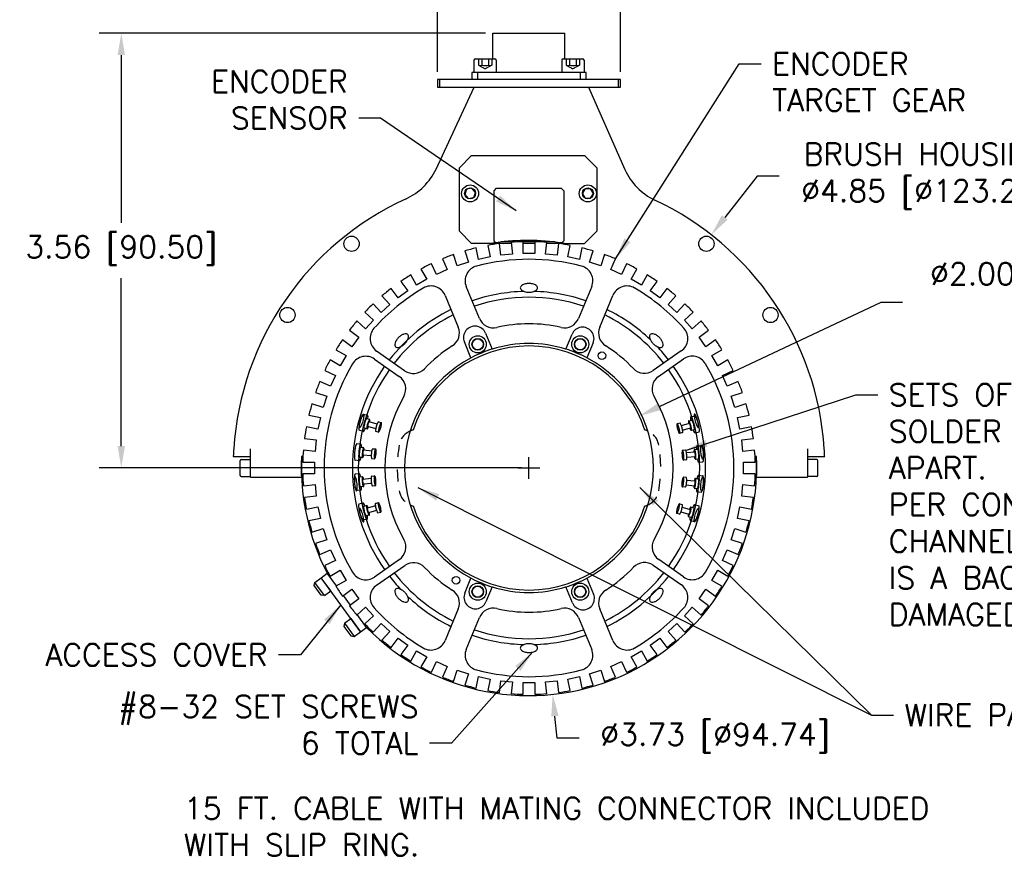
# Model space of a CAD drawing. Header units: inches. Extents: x 5.6 to 18.4, y 7.1 to 18.2.
# Tile 1 of 3: x 5.8 to 13.9, y 7.1 to 14. Entities that reach past the tile are written whole.
import ezdxf

# ---------------------------------------------------------------- set-up
doc = ezdxf.new("R2010")
doc.units = ezdxf.units.IN
doc.header["$LTSCALE"] = 0.25
doc.header["$MEASUREMENT"] = 0
doc.linetypes.add('HIDDEN', pattern=[0.375, 0.25, -0.125])
for name, color, linetype in [('Dimensions', 5, 'Continuous'), ('gear', 1, 'Continuous'), ('HIDDEN', 3, 'HIDDEN'), ('OBJECTS', 1, 'Continuous'), ('ROTOR', 5, 'Continuous'), ('TERM', 2, 'Continuous')]:
    doc.layers.add(name, color=color, linetype=linetype)
doc.styles.add('ATTR', font='romans.shx', dxfattribs={"width": 0.8, "height": 0.008459})
doc.styles.get("Standard").update_dxf_attribs({"font": 'romans.shx'})
doc.dimstyles.get("Standard").update_dxf_attribs({"dimtxt": 0.18, "dimasz": 0.18, "dimexe": 0.18, "dimexo": 0.0625, "dimgap": 0.09, "dimtad": 0, "dimtih": 1, "dimtoh": 1, "dimzin": 0, "dimdsep": 46, "dimtxsty": 'Standard', "dimcen": 0.09, "dimadec": 0, "dimazin": 0, "dimtfac": 1, "dimtofl": 0, "dimtmove": 0, "dimatfit": 3, "dimfxl": 0, "dimtolj": 1, "dimtzin": 0, "dimarcsym": 0})

# ---------------------------------------------------------------- blocks, each defined once
blk = doc.blocks.new('*D1')
at = {"layer": 'Defpoints', "color": 0}
for p in [(11.4701, 12.2407), (8.4834, 8.4189)]:
    blk.add_point(p, dxfattribs=at)
at = {"layer": 'Dimensions', "color": 0, "lineweight": -2}
for p, q in [((11.8464, 12.7222), (11.5809, 12.3826)), ((12.0264, 12.7222), (11.8464, 12.7222)), ((9.9768, 10.2398), (9.9768, 10.4198)), ((9.8868, 10.3298), (10.0668, 10.3298))]:
    blk.add_line(p, q, dxfattribs=at)
at = {"layer": 'Dimensions', "color": 0}
blk.add_solid([(11.5573, 12.401), (11.6046, 12.3641), (11.4701, 12.2407)], dxfattribs=at)
at = {"layer": 'Dimensions', "color": 0, "insert": (13.2264, 12.7222), "char_height": 0.18, "attachment_point": 5}
blk.add_mtext('\\A1;BRUSH HOUSING\\P∅4.85 [∅123.20]', dxfattribs=at)
blk = doc.blocks.new('*D2')
at = {"layer": 'Defpoints', "color": 0}
for p in [(9.6818, 13.8929), (6.6354, 10.3298), (9.9768, 10.3298)]:
    blk.add_point(p, dxfattribs=at)
at = {"layer": 'Dimensions', "color": 0, "lineweight": -2}
for p, q in [((9.6193, 13.8929), (6.4554, 13.8929)), ((6.6354, 13.7129), (6.6354, 12.3385)), ((6.6354, 10.5098), (6.6354, 11.8842)), ((9.9143, 10.3298), (6.4554, 10.3298))]:
    blk.add_line(p, q, dxfattribs=at)
at = {"layer": 'Dimensions', "color": 0}
for points in [[(6.6054, 13.7129), (6.6654, 13.7129), (6.6354, 13.8929)], [(6.6054, 10.5098), (6.6654, 10.5098), (6.6354, 10.3298)]]:
    blk.add_solid(points, dxfattribs=at)
at = {"layer": 'Dimensions', "color": 0, "insert": (6.6354, 12.1114), "char_height": 0.18, "attachment_point": 5}
blk.add_mtext('\\A1;3.56 [90.50]', dxfattribs=at)
blk = doc.blocks.new('*D7')
at = {"layer": 'Defpoints', "color": 0}
for p in [(10.7268, 14.2603), (9.2268, 13.5129), (10.7268, 13.5129)]:
    blk.add_point(p, dxfattribs=at)
at = {"layer": 'Dimensions', "color": 0, "lineweight": -2}
for p, q in [((9.2268, 13.5754), (9.2268, 14.4403)), ((10.7268, 13.5754), (10.7268, 14.4403)), ((9.4068, 14.2603), (10.5468, 14.2603)), ((10.7268, 14.2603), (10.9068, 14.2603))]:
    blk.add_line(p, q, dxfattribs=at)
at = {"layer": 'Dimensions', "color": 0}
for points in [[(9.4068, 14.2903), (9.4068, 14.2303), (9.2268, 14.2603)], [(10.5468, 14.2903), (10.5468, 14.2303), (10.7268, 14.2603)]]:
    blk.add_solid(points, dxfattribs=at)
at = {"layer": 'Dimensions', "color": 0, "insert": (11.8453, 14.2603), "char_height": 0.18, "attachment_point": 5}
blk.add_mtext('\\A1;1.50 [38.10]', dxfattribs=at)
blk = doc.blocks.new('*D9')
at = {"layer": 'Defpoints', "color": 0}
for p in [(10.8816, 10.7556), (9.0719, 9.904)]:
    blk.add_point(p, dxfattribs=at)
at = {"layer": 'Dimensions', "color": 0, "lineweight": -2}
for p, q in [((12.8592, 11.6862), (11.0444, 10.8322)), ((13.0392, 11.6862), (12.8592, 11.6862)), ((9.9768, 10.2398), (9.9768, 10.4198)), ((9.8868, 10.3298), (10.0668, 10.3298))]:
    blk.add_line(p, q, dxfattribs=at)
at = {"layer": 'Dimensions', "color": 0}
blk.add_solid([(11.0317, 10.8594), (11.0572, 10.8051), (10.8816, 10.7556)], dxfattribs=at)
at = {"layer": 'Dimensions', "color": 0, "insert": (15.2514, 11.6862), "char_height": 0.18, "attachment_point": 5}
blk.add_mtext('\\A1;∅2.000\\S+0.002^ -0.000; {\\o\\l\\H0.432000;[}∅50.80\\S+0.05^ -0.00;{\\o\\l\\H0.432000;]}\\PTHRU BORE', dxfattribs=at)
blk = doc.blocks.new('A$C6C9C0C4A')
at = {"layer": 'TERM'}
for p, q in [((0.0599, 1.3893), (0.063, 1.4237)), ((0.085, 1.3623), (0.0873, 1.3868)), ((0.1647, 1.355), (0.1669, 1.3795)), ((0.1943, 1.377), (0.1975, 1.4113)), ((0.0987, 1.2929), (0.1049, 1.3605)), ((0.1386, 1.2893), (0.1448, 1.3568)), ((0.0783, 1.2888), (0.076, 1.2642)), ((0.1579, 1.2814), (0.1557, 1.2569))]:
    blk.add_line(p, q, dxfattribs=at)
for points in [[(0.1661, 1.3701, 0.009783), (0.1739, 1.3705, 0.056318), (0.192, 1.3741, 0.302182), (0.1943, 1.377, 0.302182), (0.1925, 1.3803, 0.056318), (0.1754, 1.387, 0.025038), (0.1558, 1.3913, 0.017953), (0.1282, 1.3948, 0.017953), (0.1003, 1.3964, 0.025038), (0.0803, 1.3958, 0.056318), (0.0622, 1.3922, 0.302182), (0.0599, 1.3893, 0.302182)], [(0.0599, 1.3893, 0.302182), (0.0617, 1.386, 0.056318), (0.0788, 1.3793, 0.009783), (0.0864, 1.3774, 0.017953)], [(0.1313, 1.4292, 0.017953), (0.1035, 1.4307, 0.025038), (0.0835, 1.4301, 0.056318), (0.0654, 1.4266, 0.302182), (0.063, 1.4237, 0.302182)], [(0.1277, 1.3901, 0.017953), (0.1112, 1.391, 0.025038), (0.0994, 1.3906, 0.056318), (0.0887, 1.3885, 0.302182), (0.0873, 1.3868, 0.302182)], [(0.1669, 1.3795, 0.302182), (0.1659, 1.3814, 0.056318), (0.1557, 1.3855, 0.025038), (0.1441, 1.388, 0.017953), (0.1277, 1.3901, 0.017953)], [(0.1975, 1.4113, 0.302182), (0.1957, 1.4146, 0.056318), (0.1785, 1.4214, 0.025038), (0.159, 1.4256, 0.017953), (0.1313, 1.4292, 0.017953)], [(0.1579, 1.2814, 0.302182), (0.1569, 1.2834, 0.056318), (0.1467, 1.2874, 0.025038), (0.1351, 1.2899, 0.017953), (0.1187, 1.292, 0.017953), (0.1022, 1.2929, 0.025038), (0.0904, 1.2926, 0.056318), (0.0796, 1.2905, 0.302182), (0.0783, 1.2888, 0.302182)], [(0.1442, 1.3508, 0.017656), (0.1526, 1.3512, 0.056318), (0.1633, 1.3533, 0.302182), (0.1647, 1.355, 0.302182), (0.1636, 1.3569, 0.056318), (0.1535, 1.3609, 0.025038), (0.1419, 1.3635, 0.017953), (0.1255, 1.3656, 0.017953), (0.109, 1.3665, 0.025038), (0.0971, 1.3661, 0.056318), (0.0864, 1.364, 0.302182), (0.085, 1.3623, 0.302182)], [(0.085, 1.3623, 0.302182), (0.0861, 1.3604, 0.056318), (0.0962, 1.3563, 0.017656), (0.1044, 1.3544, 0.017953)], [(0.1252, 1.3621, 0.017953), (0.1169, 1.3626, 0.025038), (0.111, 1.3624, 0.056318), (0.1056, 1.3613, 0.302182), (0.1049, 1.3605, 0.302182)], [(0.1448, 1.3568, 0.302182), (0.1442, 1.3578, 0.056318), (0.1391, 1.3598, 0.025038), (0.1334, 1.361, 0.017953), (0.1252, 1.3621, 0.017953)]]:
    blk.add_lwpolyline(points, format="xyb", dxfattribs=at)
blk.add_lwpolyline([(0.1165, 1.2675, 0.017953), (0.1, 1.2684, 0.025038), (0.0881, 1.2681, 0.056318), (0.0774, 1.266, 0.302182), (0.076, 1.2642, 0.302182), (0.0771, 1.2623, 0.056318), (0.0872, 1.2583, 0.025038), (0.0988, 1.2558, 0.017953), (0.1152, 1.2537, 0.017953), (0.1317, 1.2527, 0.025038), (0.1435, 1.2531, 0.056318), (0.1543, 1.2552, 0.302182), (0.1557, 1.2569, 0.302182), (0.1546, 1.2589, 0.056318), (0.1444, 1.2629, 0.025038), (0.1329, 1.2654, 0.017953)], format="xyb", close=True, dxfattribs=at)
blk = doc.blocks.new('*D11')
at = {"layer": 'Defpoints', "color": 0}
for p in [(9.7827, 12.1847), (10.1708, 8.4749)]:
    blk.add_point(p, dxfattribs=at)
at = {"layer": 'Dimensions', "color": 0, "lineweight": -2}
for p, q in [((9.9768, 10.2398), (9.9768, 10.4198)), ((9.8868, 10.3298), (10.0668, 10.3298)), ((10.2083, 8.1169), (10.1895, 8.2959)), ((10.3883, 8.1169), (10.2083, 8.1169))]:
    blk.add_line(p, q, dxfattribs=at)
at = {"layer": 'Dimensions', "color": 0}
blk.add_solid([(10.2194, 8.299), (10.1597, 8.2928), (10.1708, 8.4749)], dxfattribs=at)
at = {"layer": 'Dimensions', "color": 0, "insert": (11.5026, 8.1169), "char_height": 0.18, "attachment_point": 5}
blk.add_mtext('\\A1;∅3.73 [∅94.74]', dxfattribs=at)

msp = doc.modelspace()

# ---------------------------------------------------------------- linework, layer by layer
at = {"layer": 'Dimensions'}
msp.add_line((8.5476, 10.4611), (8.5476, 10.4611), dxfattribs=at)
at = {"layer": 'gear'}
for p, q in [((9.4498, 12.1084), (9.4797, 12.0165)), ((9.5639, 12.039), (9.5438, 12.1336)), ((9.6386, 12.1537), (9.6587, 12.0592)), ((9.7448, 12.0728), (9.7347, 12.1689)), ((9.8713, 12.1818), (9.7493, 12.1818)), ((9.8312, 12.1791), (9.8413, 12.0829)), ((9.9283, 12.0875), (9.9283, 12.1842)), ((10.0253, 12.1818), (9.9283, 12.1818)), ((10.0253, 12.1842), (10.0253, 12.0875)), ((10.1889, 12.1818), (10.0822, 12.1818)), ((10.1122, 12.0829), (10.1223, 12.1791)), ((10.2188, 12.1689), (10.2087, 12.0728)), ((10.2948, 12.0592), (10.3149, 12.1537)), ((10.4097, 12.1336), (10.3896, 12.039)), ((10.4738, 12.0165), (10.5037, 12.1084)), ((9.2668, 12.0436), (9.3061, 11.9553)), ((9.3875, 11.9865), (9.3576, 12.0784)), ((9.6587, 12.0592), (9.5639, 12.039)), ((9.8413, 12.0829), (9.7448, 12.0728)), ((10.0253, 12.0875), (9.9283, 12.0875)), ((10.2087, 12.0728), (10.1122, 12.0829)), ((10.3896, 12.039), (10.2948, 12.0592)), ((10.5959, 12.0784), (10.566, 11.9865)), ((10.6474, 11.9553), (10.6867, 12.0436)), ((9.0916, 11.96), (9.1399, 11.8763)), ((9.2175, 11.9158), (9.1782, 12.0041)), ((9.3061, 11.9553), (9.2175, 11.9158)), ((9.4797, 12.0165), (9.3875, 11.9865)), ((10.566, 11.9865), (10.4738, 12.0165)), ((10.736, 11.9158), (10.6474, 11.9553)), ((10.7753, 12.0041), (10.736, 11.9158)), ((10.8136, 11.8763), (10.8619, 11.96)), ((9.0559, 11.8278), (9.0076, 11.9115)), ((9.1399, 11.8763), (9.0559, 11.8278)), ((10.8976, 11.8278), (10.8136, 11.8763)), ((10.9459, 11.9115), (10.8976, 11.8278)), ((8.9044, 11.7233), (8.8475, 11.8015)), ((8.926, 11.8585), (8.9828, 11.7803)), ((9.5704, 11.5557), (9.4626, 11.816)), ((10.4909, 11.816), (10.3831, 11.5557)), ((10.9707, 11.7803), (11.0275, 11.8585)), ((11.106, 11.8015), (11.0491, 11.7233)), ((8.772, 11.7403), (8.8367, 11.6685)), ((8.9828, 11.7803), (8.9044, 11.7233)), ((9.2894, 11.7443), (9.3973, 11.484)), ((10.5562, 11.484), (10.6641, 11.7443)), ((11.0491, 11.7233), (10.9707, 11.7803)), ((11.1168, 11.6685), (11.1815, 11.7403)), ((8.7646, 11.6036), (8.6999, 11.6754)), ((8.8367, 11.6685), (8.7646, 11.6036)), ((11.1889, 11.6036), (11.1168, 11.6685)), ((11.2536, 11.6754), (11.1889, 11.6036)), ((8.6311, 11.6067), (8.703, 11.542)), ((8.703, 11.542), (8.6381, 11.4699)), ((11.2505, 11.542), (11.3224, 11.6067)), ((11.3154, 11.4699), (11.2505, 11.542)), ((8.505, 11.459), (8.5832, 11.4022)), ((8.6381, 11.4699), (8.5662, 11.5346)), ((11.3873, 11.5346), (11.3154, 11.4699)), ((11.3703, 11.4022), (11.4485, 11.459)), ((8.5262, 11.3237), (8.448, 11.3805)), ((8.5832, 11.4022), (8.5262, 11.3237)), ((9.6207, 11.4342), (9.6746, 11.304)), ((10.2789, 11.304), (10.3294, 11.4259)), ((11.4273, 11.3237), (11.3703, 11.4022)), ((11.5055, 11.3805), (11.4273, 11.3237)), ((8.3951, 11.299), (8.4788, 11.2507)), ((9.5015, 11.2323), (9.4476, 11.3625)), ((10.5025, 11.3543), (10.452, 11.2323)), ((11.4747, 11.2507), (11.5584, 11.299)), ((8.4788, 11.2507), (8.4303, 11.1667)), ((8.7103, 11.2225), (8.9138, 11.0801)), ((8.9578, 11.1273), (8.7276, 11.2884)), ((11.2253, 11.2892), (10.9952, 11.1279)), ((11.0392, 11.0808), (11.2427, 11.2233)), ((11.5232, 11.1667), (11.4747, 11.2507)), ((8.4303, 11.1667), (8.3466, 11.215)), ((11.6069, 11.215), (11.5232, 11.1667)), ((8.3024, 11.1284), (8.3907, 11.089)), ((8.3907, 11.089), (8.3513, 11.0004)), ((11.5628, 11.089), (11.6511, 11.1284)), ((11.6022, 11.0004), (11.5628, 11.089)), ((8.3513, 11.0004), (8.263, 11.0397)), ((11.6905, 11.0397), (11.6022, 11.0004)), ((8.2281, 10.949), (8.3201, 10.9191)), ((8.3201, 10.9191), (8.2901, 10.8268)), ((11.6334, 10.9191), (11.7254, 10.949)), ((11.6634, 10.8268), (11.6334, 10.9191)), ((8.2901, 10.8268), (8.1982, 10.8567)), ((11.7553, 10.8567), (11.6634, 10.8268)), ((8.173, 10.7628), (8.2675, 10.7427)), ((8.2675, 10.7427), (8.2474, 10.6478)), ((11.686, 10.7427), (11.7805, 10.7628)), ((11.7061, 10.6478), (11.686, 10.7427)), ((8.2474, 10.6478), (8.1528, 10.6679)), ((11.8007, 10.6679), (11.7061, 10.6478)), ((8.1376, 10.5719), (8.2337, 10.5618)), ((11.7198, 10.5618), (11.8159, 10.5719)), ((8.2337, 10.5618), (8.2236, 10.4653)), ((11.7299, 10.4653), (11.7198, 10.5618)), ((8.2236, 10.4653), (8.1275, 10.4754)), ((11.826, 10.4754), (11.7299, 10.4653)), ((8.1224, 10.3783), (8.2191, 10.3783)), ((8.2191, 10.3783), (8.2191, 10.2813)), ((11.7345, 10.2813), (11.7345, 10.3783)), ((11.7345, 10.3783), (11.8311, 10.3783)), ((8.2191, 10.2813), (8.1224, 10.2813)), ((11.8311, 10.2813), (11.7345, 10.2813)), ((8.1275, 10.1842), (8.2236, 10.1943)), ((8.2236, 10.1943), (8.2337, 10.0978)), ((11.7198, 10.0978), (11.7299, 10.1943)), ((11.7299, 10.1943), (11.826, 10.1842)), ((8.2337, 10.0978), (8.1376, 10.0877)), ((11.8159, 10.0877), (11.7198, 10.0978)), ((8.1528, 9.9917), (8.2474, 10.0118)), ((8.2474, 10.0118), (8.2675, 9.9169)), ((11.686, 9.9169), (11.7061, 10.0118)), ((11.7061, 10.0118), (11.8007, 9.9917)), ((8.2675, 9.9169), (8.173, 9.8968)), ((11.7805, 9.8968), (11.686, 9.9169)), ((8.1982, 9.8029), (8.2901, 9.8328)), ((8.2901, 9.8328), (8.3201, 9.7405)), ((11.6334, 9.7405), (11.6634, 9.8328)), ((11.6634, 9.8328), (11.7553, 9.8029)), ((8.3201, 9.7405), (8.2281, 9.7107)), ((11.7254, 9.7107), (11.6334, 9.7405)), ((8.263, 9.6199), (8.3513, 9.6592)), ((8.3513, 9.6592), (8.3907, 9.5706)), ((11.5628, 9.5706), (11.6022, 9.6592)), ((11.6022, 9.6592), (11.6905, 9.6199)), ((8.3907, 9.5706), (8.3024, 9.5313)), ((8.9143, 9.5789), (8.7108, 9.4363)), ((8.7282, 9.3704), (8.9583, 9.5317)), ((10.9957, 9.5323), (11.2259, 9.3712)), ((11.2432, 9.4371), (11.0397, 9.5795)), ((11.6511, 9.5313), (11.5628, 9.5706)), ((8.3466, 9.4446), (8.4303, 9.493)), ((8.4303, 9.493), (8.4788, 9.409)), ((11.4747, 9.409), (11.5232, 9.493)), ((11.5232, 9.493), (11.6069, 9.4446)), ((8.4788, 9.409), (8.3951, 9.3606)), ((9.451, 9.3053), (9.5015, 9.4273)), ((10.452, 9.4273), (10.5059, 9.2971)), ((11.5584, 9.3606), (11.4747, 9.409)), ((8.448, 9.2791), (8.5262, 9.3359)), ((8.5262, 9.3359), (8.5832, 9.2574)), ((9.6746, 9.3556), (9.6241, 9.2337)), ((10.3328, 9.2254), (10.2789, 9.3556)), ((11.3703, 9.2574), (11.4273, 9.3359)), ((11.4273, 9.3359), (11.5055, 9.2791)), ((8.5832, 9.2574), (8.505, 9.2006)), ((11.4485, 9.2006), (11.3703, 9.2574)), ((8.5662, 9.125), (8.6381, 9.1897)), ((8.6381, 9.1897), (8.703, 9.1176)), ((9.3973, 9.1756), (9.2894, 8.9153)), ((10.6641, 8.9153), (10.5562, 9.1756)), ((11.2505, 9.1176), (11.3154, 9.1897)), ((11.3154, 9.1897), (11.3873, 9.125)), ((8.703, 9.1176), (8.6311, 9.053)), ((8.6999, 8.9842), (8.7646, 9.056)), ((8.7646, 9.056), (8.8367, 8.9911)), ((9.4626, 8.8436), (9.5704, 9.1039)), ((10.3831, 9.1039), (10.4909, 8.8436)), ((11.1168, 8.9911), (11.1889, 9.056)), ((11.1889, 9.056), (11.2536, 8.9842)), ((11.3224, 9.053), (11.2505, 9.1176)), ((8.8367, 8.9911), (8.772, 8.9193)), ((11.1815, 8.9193), (11.1168, 8.9911)), ((8.8475, 8.8581), (8.9044, 8.9363)), ((8.9044, 8.9363), (8.9828, 8.8793)), ((8.9828, 8.8793), (8.926, 8.8011)), ((10.9707, 8.8793), (11.0491, 8.9363)), ((11.0275, 8.8011), (10.9707, 8.8793)), ((11.0491, 8.9363), (11.106, 8.8581)), ((9.0076, 8.7481), (9.0559, 8.8318)), ((9.0559, 8.8318), (9.1399, 8.7833)), ((10.8136, 8.7833), (10.8976, 8.8318)), ((10.8976, 8.8318), (10.9459, 8.7481)), ((9.1399, 8.7833), (9.0916, 8.6996)), ((9.1782, 8.6555), (9.2175, 8.7438)), ((9.2175, 8.7438), (9.3061, 8.7043)), ((10.6474, 8.7043), (10.736, 8.7438)), ((10.736, 8.7438), (10.7753, 8.6555)), ((10.8619, 8.6996), (10.8136, 8.7833)), ((9.3061, 8.7043), (9.2668, 8.616)), ((9.3576, 8.5812), (9.3875, 8.6731)), ((9.3875, 8.6731), (9.4797, 8.6431)), ((9.4797, 8.6431), (9.4498, 8.5512)), ((10.4738, 8.6431), (10.566, 8.6731)), ((10.5037, 8.5512), (10.4738, 8.6431)), ((10.566, 8.6731), (10.5959, 8.5812)), ((10.6867, 8.616), (10.6474, 8.7043)), ((9.5438, 8.526), (9.5639, 8.6206)), ((9.5639, 8.6206), (9.6587, 8.6004)), ((9.6587, 8.6004), (9.6386, 8.5059)), ((9.7347, 8.4907), (9.7448, 8.5868)), ((9.7448, 8.5868), (9.8413, 8.5767)), ((9.8413, 8.5767), (9.8312, 8.4805)), ((9.9283, 8.5721), (10.0253, 8.5721)), ((9.9283, 8.4754), (9.9283, 8.5721)), ((10.0253, 8.5721), (10.0253, 8.4754)), ((10.1122, 8.5767), (10.2087, 8.5868)), ((10.1223, 8.4805), (10.1122, 8.5767)), ((10.2087, 8.5868), (10.2188, 8.4907)), ((10.2948, 8.6004), (10.3896, 8.6206)), ((10.3149, 8.5059), (10.2948, 8.6004)), ((10.3896, 8.6206), (10.4097, 8.526))]:
    msp.add_line(p, q, dxfattribs=at)
for centre, radius in [((9.5569, 11.3433), 0.048), ((10.3966, 11.3433), 0.048), ((10.5742, 11.2498), 0.0312), ((9.3793, 9.4098), 0.0312), ((9.5569, 9.3163), 0.048), ((10.3966, 9.3163), 0.048)]:
    msp.add_circle(centre, radius, dxfattribs=at)
for centre, radius, start, end in [((9.9768, 10.3298), 1.855, 103.49819, 106.50179), ((9.9768, 10.3298), 1.855, 97.49819, 100.50179), ((9.9768, 10.3298), 1.855, 91.49819, 94.50179), ((9.9768, 10.3298), 1.855, 85.49819, 88.50179), ((9.9768, 10.3298), 1.855, 79.49819, 82.50179), ((9.9768, 10.3298), 1.855, 73.49819, 76.50179), ((9.9768, 10.3298), 1.855, 109.49819, 112.50179), ((9.9768, 10.3298), 1.71, 75.43056, 104.56941), ((9.9768, 10.3298), 1.855, 67.49819, 70.50179), ((9.9768, 10.3298), 1.855, 115.49819, 118.50179), ((9.578, 11.8638), 0.125, 104.56941, 202.49997), ((10.3755, 11.8638), 0.125, 337.49999, 75.43056), ((9.9768, 10.3298), 1.855, 61.49819, 64.50179), ((9.9768, 10.3298), 1.855, 121.49819, 124.50179), ((9.9768, 10.3298), 1.855, 55.49819, 58.50179), ((9.9768, 10.3298), 1.71, 120.43054, 137.97876), ((9.9768, 10.3298), 1.855, 127.49819, 130.50179), ((9.174, 11.6965), 0.125, 22.49997, 120.43054), ((10.7795, 11.6965), 0.125, 59.56944, 157.49999), ((9.9768, 10.3298), 1.71, 42.05665, 59.56944), ((9.9768, 10.3298), 1.855, 49.49819, 52.50179), ((9.9768, 10.3298), 1.855, 133.49819, 136.50179), ((9.9768, 10.3298), 1.855, 43.49819, 46.50179), ((9.6859, 11.6036), 0.125, 202.49997, 282.86455), ((10.2676, 11.6036), 0.125, 257.13543, 337.49999), ((9.9768, 10.3298), 1.855, 139.49819, 142.50179), ((8.7993, 11.3908), 0.125, 137.97876, 235.0177), ((9.2818, 11.4362), 0.125, 302.1354, 22.49997), ((9.5341, 11.3984), 0.0937, 22.49982, 202.50019), ((9.9768, 10.3298), 1.1815, 77.13543, 102.86455), ((10.4159, 11.3901), 0.0937, 337.53569, 157.53612), ((10.6717, 11.4362), 0.125, 157.49999, 237.86458), ((11.1536, 11.3915), 0.125, 305.0177, 42.05665), ((9.9768, 10.3298), 1.855, 37.49819, 40.50179), ((9.9768, 10.3298), 1.855, 145.49819, 148.50179), ((9.9768, 10.3298), 1.855, 31.49819, 34.50179), ((9.9768, 10.3298), 1.1815, 122.1354, 136.46835), ((9.9768, 10.3298), 1.02, 107.22993, 117.77002), ((9.9768, 10.3298), 1.02, 72.77005, 107.22993), ((9.9768, 10.3298), 1.02, 62.22996, 72.77005), ((9.9768, 10.3298), 1.1815, 43.56705, 57.86458), ((8.6386, 11.1201), 0.125, 55.0177, 149.43383), ((9.9768, 10.3298), 1.02, 117.77002, 242.22992), ((9.9768, 10.3298), 1.02, 297.77, 62.22996), ((11.3144, 11.1209), 0.125, 30.60157, 125.0177), ((9.9768, 10.3298), 1.6791, 149.43383, 210.60157), ((9.9768, 10.3298), 1.855, 151.49819, 154.50179), ((9.0295, 11.2297), 0.125, 235.0177, 316.46835), ((10.9234, 11.2303), 0.125, 223.56705, 305.0177), ((9.9768, 10.3298), 1.6791, 329.43383, 30.60157), ((9.9768, 10.3298), 1.855, 25.49819, 28.50179), ((8.8422, 10.9777), 0.125, 330.27275, 55.0177), ((11.1109, 10.9784), 0.125, 125.0177, 209.76265), ((9.9768, 10.3298), 1.855, 157.49819, 160.50179), ((9.9768, 10.3298), 1.855, 19.49819, 22.50179), ((9.9768, 10.3298), 1.1815, 150.27275, 209.76265), ((9.9768, 10.3298), 1.1815, 330.27275, 29.76265), ((9.9768, 10.3298), 1.855, 163.49819, 166.50179), ((9.9768, 10.3298), 1.855, 13.49819, 16.50179), ((9.9768, 10.3298), 1.855, 169.49819, 172.50179), ((9.9768, 10.3298), 1.855, 7.49819, 10.50179), ((9.9768, 10.3298), 1.855, 175.49819, 178.50179), ((9.9768, 10.3298), 1.855, 1.49819, 4.50179), ((9.9768, 10.3298), 1.855, 181.49819, 184.50179), ((9.9768, 10.3298), 1.855, 355.49819, 358.50179), ((9.9768, 10.3298), 1.855, 187.49819, 190.50179), ((9.9768, 10.3298), 1.855, 349.49819, 352.50179), ((9.9768, 10.3298), 1.855, 193.49819, 196.50179), ((9.9768, 10.3298), 1.855, 343.49819, 346.50179), ((9.9768, 10.3298), 1.855, 199.49819, 202.50179), ((8.8426, 9.6812), 0.125, 305.0177, 29.76265), ((11.1113, 9.6819), 0.125, 150.27275, 235.0177), ((9.9768, 10.3298), 1.855, 337.49819, 340.50179), ((9.9768, 10.3298), 1.855, 205.49819, 208.50179), ((9.0301, 9.4293), 0.125, 43.56705, 125.0177), ((10.924, 9.4299), 0.125, 55.0177, 136.46835), ((9.9768, 10.3298), 1.855, 331.49819, 334.50179), ((8.6391, 9.5387), 0.125, 210.60157, 305.0177), ((9.9768, 10.3298), 1.1815, 223.56705, 237.86458), ((9.9768, 10.3298), 1.1815, 302.1354, 316.46835), ((11.3149, 9.5395), 0.125, 235.0177, 329.43383), ((8.7999, 9.2681), 0.125, 125.0177, 222.05665), ((9.9768, 10.3298), 1.02, 242.22992, 252.77001), ((9.9768, 10.3298), 1.02, 287.22991, 297.77), ((11.1542, 9.2688), 0.125, 317.97876, 55.0177), ((9.9768, 10.3298), 1.855, 211.49819, 214.50179), ((9.2818, 9.2234), 0.125, 337.49999, 57.86458), ((9.5376, 9.2695), 0.0937, 157.53569, 337.53612), ((9.9768, 10.3298), 1.02, 252.77001, 287.22991), ((10.4194, 9.2613), 0.0937, 202.49982, 22.50019), ((10.6717, 9.2234), 0.125, 122.1354, 202.49997), ((9.9768, 10.3298), 1.855, 325.49819, 328.50179), ((9.9768, 10.3298), 1.855, 217.49819, 220.50179), ((9.9768, 10.3298), 1.855, 319.49819, 322.50179), ((9.9768, 10.3298), 1.71, 222.05665, 239.56944), ((9.6859, 9.0561), 0.125, 77.13543, 157.49999), ((9.9768, 10.3298), 1.1815, 257.13543, 282.86455), ((10.2676, 9.0561), 0.125, 22.49997, 102.86455), ((9.9768, 10.3298), 1.71, 300.43054, 317.97876), ((9.9768, 10.3298), 1.855, 223.49819, 226.50179), ((9.9768, 10.3298), 1.855, 313.49819, 316.50179), ((9.9768, 10.3298), 1.855, 229.49819, 232.50179), ((9.174, 8.9632), 0.125, 239.56944, 337.49999), ((10.7795, 8.9632), 0.125, 202.49997, 300.43054), ((9.9768, 10.3298), 1.855, 307.49819, 310.50179), ((9.9768, 10.3298), 1.855, 235.49819, 238.50179), ((9.578, 8.7958), 0.125, 157.49999, 255.43056), ((10.3755, 8.7958), 0.125, 284.56941, 22.49997), ((9.9768, 10.3298), 1.855, 301.49819, 304.50179), ((9.9768, 10.3298), 1.855, 241.49819, 244.50179), ((9.9768, 10.3298), 1.71, 255.43056, 284.56941), ((9.9768, 10.3298), 1.855, 295.49819, 298.50179), ((9.9768, 10.3298), 1.855, 247.49819, 250.50179), ((9.9768, 10.3298), 1.855, 289.49819, 292.50179), ((9.9768, 10.3298), 1.855, 253.49819, 256.50179), ((9.9768, 10.3298), 1.855, 259.49819, 262.50179), ((9.9768, 10.3298), 1.855, 265.49819, 268.50179), ((9.9768, 10.3298), 1.855, 271.49819, 274.50179), ((9.9768, 10.3298), 1.855, 277.49819, 280.50179), ((9.9768, 10.3298), 1.855, 283.49819, 286.50179)]:
    msp.add_arc(centre, radius, start, end, dxfattribs=at)
at = {"layer": 'HIDDEN'}
for centre, radius, start, end in [((9.067, 10.4902), 0.1563, 114.29946, 170), ((10.8865, 10.4902), 0.1563, 10, 65.70054), ((9.9768, 10.3298), 1.08, 170, 190), ((9.9768, 10.3298), 1.08, 350, 10), ((9.067, 10.1694), 0.1562, 190, 245.70054), ((10.8865, 10.1694), 0.1562, 294.29946, 350)]:
    msp.add_arc(centre, radius, start, end, dxfattribs=at)
at = {"layer": 'OBJECTS'}
for p, q in [((9.6818, 13.8929), (10.2718, 13.8929)), ((9.6818, 13.6829), (9.6818, 13.8929)), ((10.2718, 13.6829), (10.2718, 13.8929)), ((9.5258, 13.6719), (9.5258, 13.5709)), ((9.5368, 13.6829), (9.6978, 13.6829)), ((9.563, 13.6829), (9.563, 13.6319)), ((9.5901, 13.6829), (9.5901, 13.6319)), ((9.6444, 13.6829), (9.6444, 13.6319)), ((9.6715, 13.6829), (9.6715, 13.6319)), ((9.7088, 13.6719), (9.7088, 13.5709)), ((10.2448, 13.6719), (10.2448, 13.5709)), ((10.2558, 13.6829), (10.4168, 13.6829)), ((10.282, 13.6829), (10.282, 13.6319)), ((10.3091, 13.6829), (10.3091, 13.6319)), ((10.3634, 13.6829), (10.3634, 13.6319)), ((10.3905, 13.6829), (10.3905, 13.6319)), ((10.4278, 13.6719), (10.4278, 13.5709)), ((9.5078, 13.5709), (9.5078, 13.5129)), ((9.5578, 13.5709), (9.5078, 13.5709)), ((10.3958, 13.5709), (9.5578, 13.5709)), ((9.5578, 13.5129), (9.5578, 13.5709)), ((9.563, 13.6319), (9.6173, 13.6006)), ((9.6715, 13.6319), (9.6173, 13.6006)), ((10.282, 13.6319), (10.3363, 13.6006)), ((10.3905, 13.6319), (10.3363, 13.6006)), ((10.3958, 13.5709), (10.3958, 13.5129)), ((10.4458, 13.5709), (10.3958, 13.5709)), ((10.4458, 13.5129), (10.4458, 13.5709)), ((9.2268, 13.5129), (9.2268, 13.4504)), ((9.2468, 13.5129), (9.2268, 13.5129)), ((9.2468, 13.4504), (9.2468, 13.5129)), ((10.7068, 13.5129), (9.2468, 13.5129)), ((10.7068, 13.5129), (10.7068, 13.4504)), ((10.7268, 13.5129), (10.7068, 13.5129)), ((10.7268, 13.4504), (10.7268, 13.5129)), ((9.2147, 12.7794), (9.5276, 13.4504)), ((9.2268, 13.4504), (9.2468, 13.4504)), ((9.2468, 13.4504), (10.7068, 13.4504)), ((9.5276, 13.4504), (10.4656, 13.4504)), ((10.4656, 13.4504), (10.763, 12.7758)), ((10.7068, 13.4504), (10.7268, 13.4504)), ((9.4066, 12.7898), (9.5066, 12.8898)), ((9.5066, 12.8898), (10.4316, 12.8898)), ((10.4316, 12.8898), (10.5316, 12.7898)), ((9.4066, 12.2708), (9.4066, 12.7898)), ((10.5316, 12.7898), (10.5316, 12.2708)), ((9.4649, 12.6139), (9.45, 12.5714)), ((9.5091, 12.6223), (9.4649, 12.6139)), ((9.5385, 12.5882), (9.5091, 12.6223)), ((9.6918, 12.6018), (9.7118, 12.6218)), ((9.6918, 12.1908), (9.6918, 12.6018)), ((9.7118, 12.6218), (10.2418, 12.6218)), ((10.2418, 12.6218), (10.2618, 12.6018)), ((10.2618, 12.6018), (10.2618, 12.1908)), ((10.4367, 12.6188), (10.4142, 12.5798)), ((10.4818, 12.6188), (10.4367, 12.6188)), ((10.5043, 12.5798), (10.4818, 12.6188)), ((9.45, 12.5714), (9.4794, 12.5373)), ((9.4794, 12.5373), (9.5236, 12.5457)), ((9.5236, 12.5457), (9.5385, 12.5882)), ((10.4142, 12.5798), (10.4367, 12.5408)), ((10.4367, 12.5408), (10.4818, 12.5408)), ((10.4818, 12.5408), (10.5043, 12.5798)), ((9.5066, 12.1708), (9.4066, 12.2708)), ((10.5316, 12.2708), (10.4316, 12.1708)), ((9.7064, 12.1762), (9.6918, 12.1908)), ((9.8845, 12.1919), (9.8845, 12.1929)), ((9.8845, 12.1919), (10.0675, 12.1919)), ((10.0675, 12.1919), (10.0675, 12.1922)), ((10.2618, 12.1908), (10.2452, 12.1743)), ((9.6709, 12.1708), (9.5066, 12.1708)), ((9.832, 12.1708), (9.6709, 12.1708)), ((10.0253, 12.1708), (9.9283, 12.1708)), ((10.2673, 12.1708), (10.1215, 12.1708)), ((10.2673, 12.1708), (10.4316, 12.1708)), ((7.5533, 10.4235), (7.6945, 10.4235)), ((7.6945, 10.2558), (7.6945, 10.486)), ((8.1241, 10.4241), (8.1121, 10.4241)), ((11.8414, 10.4241), (11.8294, 10.4241)), ((12.259, 10.486), (12.259, 10.2558)), ((12.259, 10.4235), (12.4002, 10.4235)), ((7.6085, 10.2688), (7.6085, 10.3908)), ((7.6175, 10.3998), (7.6945, 10.3998)), ((12.336, 10.3998), (12.259, 10.3998)), ((12.345, 10.2688), (12.345, 10.3908)), ((7.6175, 10.2598), (7.6945, 10.2598)), ((7.6945, 10.2558), (8.1112, 10.2558)), ((11.8423, 10.2558), (12.259, 10.2558)), ((12.336, 10.2598), (12.259, 10.2598))]:
    msp.add_line(p, q, dxfattribs=at)
for centre, radius in [((9.4943, 12.5798), 0.07), ((9.4943, 12.5798), 0.045), ((10.4593, 12.5798), 0.07), ((10.4593, 12.5798), 0.045), ((8.5229, 12.1673), 0.0625), ((11.4306, 12.1673), 0.0625), ((7.9973, 11.5836), 0.0625), ((11.9562, 11.5836), 0.0625), ((9.5569, 11.3433), 0.07), ((9.5569, 11.3433), 0.045), ((10.3966, 11.3433), 0.07), ((10.3966, 11.3433), 0.045), ((9.5569, 9.3163), 0.07), ((9.5569, 9.3163), 0.045), ((10.3966, 9.3163), 0.07), ((10.3966, 9.3163), 0.045)]:
    msp.add_circle(centre, radius, dxfattribs=at)
for centre, radius, start, end in [((9.5368, 13.6719), 0.011, 90, 180), ((9.6978, 13.6719), 0.011, 0, 90), ((10.2558, 13.6719), 0.011, 90, 180), ((10.4168, 13.6719), 0.011, 0, 90), ((9.5765, 13.6494), 0.0221, 232.12112, 307.87888), ((9.6173, 13.7087), 0.0814, 250.52878, 289.47122), ((9.658, 13.6494), 0.0221, 232.12112, 307.87888), ((10.2955, 13.6494), 0.0221, 232.12112, 307.87888), ((10.3363, 13.7087), 0.0814, 250.52878, 289.47122), ((10.377, 13.6494), 0.0221, 232.12112, 307.87888), ((8.7616, 12.9907), 0.5, 294.54523, 335), ((11.2205, 12.9775), 0.5, 203.78512, 244.83801), ((9.9768, 10.3298), 2.4252, 114.54523, 176.30757), ((9.9768, 10.3298), 2.4252, 3.69243, 64.83801), ((9.9691, 10.3298), 1.865, 81.48654, 98.09906), ((9.9691, 10.3298), 1.865, 98.09906, 99.20176), ((9.7638, 12.2333), 0.0625, 239.17126, 270), ((10.1898, 12.2333), 0.0625, 270, 297.77143), ((9.9691, 10.3298), 1.865, 80.79824, 81.48654), ((9.9768, 10.3298), 1.867, 177.10509, 182.27199), ((9.9768, 10.3298), 1.867, 357.72801, 2.89491), ((7.6175, 10.3908), 0.009, 90, 180), ((12.336, 10.3908), 0.009, 0, 90), ((7.6175, 10.2688), 0.009, 180, 270), ((12.336, 10.2688), 0.009, 270, 0)]:
    msp.add_arc(centre, radius, start, end, dxfattribs=at)
for points, knots in [([(7.5566, 10.486), (7.556, 10.4782), (7.5556, 10.4698), (7.5547, 10.4544), (7.5544, 10.4473), (7.5539, 10.4362), (7.5536, 10.4314), (7.5534, 10.4251), (7.5533, 10.4235), (7.5533, 10.4235)], [0.28285624, 0.28285624, 0.28285624, 0.28285624, 0.30643658, 0.30643658, 0.33001692, 0.33001692, 0.35355688, 0.35355688, 0.37709684, 0.37709684, 0.37709684, 0.37709684]), ([(12.4002, 10.4235), (12.4002, 10.4235), (12.4001, 10.4251), (12.3999, 10.4314), (12.3996, 10.4362), (12.3991, 10.4473), (12.3988, 10.4544), (12.3979, 10.4698), (12.3975, 10.4782), (12.3969, 10.486)], [0.37709684, 0.37709684, 0.37709684, 0.37709684, 0.40063681, 0.40063681, 0.42417677, 0.42417677, 0.44775711, 0.44775711, 0.47133745, 0.47133745, 0.47133745, 0.47133745])]:
    msp.add_open_spline(points, degree=3, knots=knots, dxfattribs=at)
at = {"layer": 'ROTOR'}
for p, q in [((8.2725, 9.4309), (8.323, 9.4676)), ((8.3991, 9.3629), (8.323, 9.4676)), ((8.2169, 9.3662), (8.2211, 9.3927)), ((8.2733, 9.2885), (8.2169, 9.3662)), ((8.2211, 9.3927), (8.2728, 9.4303)), ((8.2998, 9.2843), (8.2211, 9.3927)), ((8.5952, 8.9867), (8.2725, 9.4309)), ((8.3516, 9.3219), (8.2728, 9.4303)), ((8.2998, 9.2843), (8.2733, 9.2885)), ((8.2998, 9.2843), (8.3516, 9.3219)), ((8.5129, 9.2063), (8.4559, 9.2848)), ((8.6457, 9.0234), (8.5697, 9.1281)), ((8.4642, 9.058), (8.46, 9.0315)), ((8.4642, 9.058), (8.516, 9.0957)), ((8.4642, 9.058), (8.543, 8.9496)), ((8.516, 9.0957), (8.5948, 8.9872)), ((8.46, 9.0315), (8.5165, 8.9538)), ((8.543, 8.9496), (8.5948, 8.9872)), ((8.5952, 8.9867), (8.6457, 9.0234)), ((8.5165, 8.9538), (8.543, 8.9496))]:
    msp.add_line(p, q, dxfattribs=at)
for points in [[(10.0478, 11.8059, 0.17445), (10.0434, 11.818, 0.104249), (10.027, 11.8311, 0.06505), (10.0055, 11.8385, 0.051199), (9.9768, 11.8415, 0.051199), (9.948, 11.8385, 0.06505), (9.9265, 11.8311, 0.104249), (9.9101, 11.818, 0.17445), (9.9058, 11.8059, 0.17445), (9.9101, 11.7939, 0.104249), (9.9265, 11.7808, 0.06505), (9.948, 11.7733, 0.051199), (9.9768, 11.7704, 0.051199), (10.0055, 11.7733, 0.06505), (10.027, 11.7808, 0.104249), (10.0434, 11.7939, 0.17445)], [(8.9832, 11.4238, 0.17445), (8.9716, 11.4292, 0.104249), (8.9507, 11.4269, 0.06505), (8.9302, 11.4169, 0.051199), (8.9078, 11.3987, 0.051199), (8.8896, 11.3763, 0.06505), (8.8797, 11.3559, 0.104249), (8.8773, 11.335, 0.17445), (8.8828, 11.3234, 0.17445), (8.8944, 11.3179, 0.104249), (8.9153, 11.3203, 0.06505), (8.9357, 11.3302, 0.051199), (8.9581, 11.3484, 0.051199), (8.9764, 11.3708, 0.06505), (8.9863, 11.3913, 0.104249), (8.9886, 11.4122, 0.17445)], [(11.0707, 11.3234, 0.17445), (11.0762, 11.335, 0.104249), (11.0738, 11.3559, 0.06505), (11.0639, 11.3763, 0.051199), (11.0457, 11.3987, 0.051199), (11.0233, 11.4169, 0.06505), (11.0028, 11.4269, 0.104249), (10.9819, 11.4292, 0.17445), (10.9703, 11.4238, 0.17445), (10.9649, 11.4122, 0.104249), (10.9672, 11.3913, 0.06505), (10.9772, 11.3708, 0.051199), (10.9954, 11.3484, 0.051199), (11.0178, 11.3302, 0.06505), (11.0382, 11.3203, 0.104249), (11.0591, 11.3179, 0.17445)], [(8.6205, 10.7721, -0.302182), (8.6226, 10.7696, -0.056318), (8.6227, 10.7539, -0.025038), (8.6201, 10.7371, -0.017953), (8.6145, 10.714, -0.017953), (8.6072, 10.6914, -0.025038), (8.6006, 10.6757, -0.056318), (8.5923, 10.6624, -0.302182), (8.5893, 10.6614, -0.302182), (8.5872, 10.6638, -0.056318), (8.587, 10.6795, -0.025038), (8.5896, 10.6963, -0.017953), (8.5953, 10.7194, -0.017953), (8.6025, 10.742, -0.025038), (8.6091, 10.7578, -0.056318), (8.6175, 10.7711, -0.302182)], [(11.333, 10.7721, 0.302182), (11.3309, 10.7696, 0.056318), (11.3308, 10.7539, 0.025038), (11.3334, 10.7371, 0.017953), (11.339, 10.714, 0.017953), (11.3463, 10.6914, 0.025038), (11.3529, 10.6757, 0.056318), (11.3612, 10.6624, 0.302182), (11.3642, 10.6614, 0.302182), (11.3663, 10.6638, 0.056318), (11.3665, 10.6795, 0.025038), (11.3639, 10.6963, 0.017953), (11.3582, 10.7194, 0.017953), (11.351, 10.742, 0.025038), (11.3444, 10.7578, 0.056318), (11.3361, 10.7711, 0.302182)], [(11.4014, 10.403, -0.302182), (11.3986, 10.4045, -0.056318), (11.3929, 10.4191, -0.025038), (11.3892, 10.4358, -0.017953), (11.3862, 10.4593, -0.017953), (11.3849, 10.483, -0.025038), (11.3854, 10.5001, -0.056318), (11.3884, 10.5155, -0.302182), (11.3909, 10.5175, -0.302182), (11.3937, 10.516, -0.056318), (11.3995, 10.5014, -0.025038), (11.4031, 10.4847, -0.017953), (11.4061, 10.4611, -0.017953), (11.4074, 10.4374, -0.025038), (11.4069, 10.4204, -0.056318), (11.4039, 10.405, -0.302182)], [(8.5626, 10.1421, 0.302182), (8.5651, 10.1441, 0.056318), (8.5681, 10.1595, 0.025038), (8.5686, 10.1766, 0.017953), (8.5673, 10.2003, 0.017953), (8.5643, 10.2239, 0.025038), (8.5606, 10.2405, 0.056318), (8.5549, 10.2551, 0.302182), (8.5521, 10.2566, 0.302182), (8.5496, 10.2546, 0.056318), (8.5466, 10.2392, 0.025038), (8.5461, 10.2222, 0.017953), (8.5474, 10.1985, 0.017953), (8.5504, 10.1749, 0.025038), (8.554, 10.1582, 0.056318), (8.5598, 10.1436, 0.302182)], [(11.3909, 10.1421, -0.302182), (11.3884, 10.1441, -0.056318), (11.3854, 10.1595, -0.025038), (11.3849, 10.1766, -0.017953), (11.3862, 10.2003, -0.017953), (11.3892, 10.2239, -0.025038), (11.3929, 10.2405, -0.056318), (11.3986, 10.2551, -0.302182), (11.4014, 10.2566, -0.302182), (11.4039, 10.2546, -0.056318), (11.4069, 10.2392, -0.025038), (11.4074, 10.2222, -0.017953), (11.4061, 10.1985, -0.017953), (11.4031, 10.1749, -0.025038), (11.3995, 10.1582, -0.056318), (11.3937, 10.1436, -0.302182)], [(8.6205, 9.8876, 0.302182), (8.6226, 9.89, 0.056318), (8.6227, 9.9057, 0.025038), (8.6201, 9.9225, 0.017953), (8.6145, 9.9456, 0.017953), (8.6072, 9.9682, 0.025038), (8.6006, 9.9839, 0.056318), (8.5923, 9.9973, 0.302182), (8.5893, 9.9982, 0.302182), (8.5872, 9.9958, 0.056318), (8.587, 9.9801, 0.025038), (8.5896, 9.9633, 0.017953), (8.5953, 9.9402, 0.017953), (8.6025, 9.9176, 0.025038), (8.6091, 9.9019, 0.056318), (8.6175, 9.8885, 0.302182)], [(11.333, 9.8876, -0.302182), (11.3309, 9.89, -0.056318), (11.3308, 9.9057, -0.025038), (11.3334, 9.9225, -0.017953), (11.339, 9.9456, -0.017953), (11.3463, 9.9682, -0.025038), (11.3529, 9.9839, -0.056318), (11.3612, 9.9973, -0.302182), (11.3642, 9.9982, -0.302182), (11.3663, 9.9958, -0.056318), (11.3665, 9.9801, -0.025038), (11.3639, 9.9633, -0.017953), (11.3582, 9.9402, -0.017953), (11.351, 9.9176, -0.025038), (11.3444, 9.9019, -0.056318), (11.3361, 9.8885, -0.302182)], [(8.8828, 9.3362, 0.17445), (8.8773, 9.3247, 0.104249), (8.8797, 9.3038, 0.06505), (8.8896, 9.2833, 0.051199), (8.9078, 9.2609, 0.051199), (8.9302, 9.2427, 0.06505), (8.9507, 9.2328, 0.104249), (8.9716, 9.2304, 0.17445), (8.9832, 9.2358, 0.17445), (8.9886, 9.2474, 0.104249), (8.9863, 9.2683, 0.06505), (8.9764, 9.2888, 0.051199), (8.9581, 9.3112, 0.051199), (8.9357, 9.3294, 0.06505), (8.9153, 9.3393, 0.104249), (8.8944, 9.3417, 0.17445)], [(10.9703, 9.2358, 0.17445), (10.9819, 9.2304, 0.104249), (11.0028, 9.2328, 0.06505), (11.0233, 9.2427, 0.051199), (11.0457, 9.2609, 0.051199), (11.0639, 9.2833, 0.06505), (11.0738, 9.3038, 0.104249), (11.0762, 9.3247, 0.17445), (11.0707, 9.3362, 0.17445), (11.0591, 9.3417, 0.104249), (11.0382, 9.3393, 0.06505), (11.0178, 9.3294, 0.051199), (10.9954, 9.3112, 0.051199), (10.9772, 9.2888, 0.06505), (10.9672, 9.2683, 0.104249), (10.9649, 9.2474, 0.17445)], [(9.9058, 8.8537, 0.17445), (9.9101, 8.8416, 0.104249), (9.9265, 8.8285, 0.06505), (9.948, 8.8211, 0.051199), (9.9768, 8.8181, 0.051199), (10.0055, 8.8211, 0.06505), (10.027, 8.8285, 0.104249), (10.0434, 8.8416, 0.17445), (10.0478, 8.8537, 0.17445), (10.0434, 8.8657, 0.104249), (10.027, 8.8788, 0.06505), (10.0055, 8.8863, 0.051199), (9.9768, 8.8893, 0.051199), (9.948, 8.8863, 0.06505), (9.9265, 8.8788, 0.104249), (9.9101, 8.8657, 0.17445)]]:
    msp.add_lwpolyline(points, format="xyb", close=True, dxfattribs=at)
at = {"layer": 'ROTOR', "color": 2}
for centre in [(10.5742, 11.2498), (9.3793, 9.4098)]:
    msp.add_circle(centre, 0.0312, dxfattribs=at)
at = {"layer": 'ROTOR'}
for centre, radius, start, end in [((9.9768, 10.3298), 1.4474, 91.60483, 108.78872), ((9.9768, 10.3298), 1.3995, 71.33839, 108.66159), ((9.9768, 10.3298), 1.4474, 71.21125, 88.39517), ((9.9768, 10.3298), 1.4474, 116.21122, 142.27606), ((9.9768, 10.3298), 1.4474, 46.60483, 63.78875), ((9.9768, 10.3298), 1.3995, 116.33836, 142.1822), ((9.9768, 10.3298), 1.3995, 37.8532, 63.66161), ((9.9768, 10.3298), 1, 18.13705, 161.86295), ((9.9768, 10.3298), 1.4474, 37.75935, 43.39517), ((9.9768, 10.3298), 1.4474, 144.80653, 215.22888), ((9.9768, 10.3298), 1.3995, 144.7993, 215.2361), ((9.9768, 10.3298), 1.3995, 324.7993, 35.2361), ((9.9768, 10.3298), 1.4474, 324.80653, 35.22888), ((9.067, 10.4902), 0.1562, 105.05999, 114.29946), ((10.8865, 10.4902), 0.1562, 65.70054, 74.94001), ((9.9768, 10.3298), 1.865, 177.10199, 207.53599), ((9.9768, 10.3298), 1.865, 224.46401, 2.89801), ((9.067, 10.1694), 0.1562, 245.70054, 254.94001), ((9.9768, 10.3298), 1, 198.13705, 341.86295), ((10.8865, 10.1694), 0.1562, 285.05999, 294.29946), ((9.9768, 10.3298), 1.4474, 217.75935, 223.39517), ((9.9768, 10.3298), 1.3995, 217.8532, 243.66161), ((9.9768, 10.3298), 1.3995, 296.33836, 322.1822), ((9.9768, 10.3298), 1.4474, 296.21122, 322.27606), ((9.9768, 10.3298), 1.4474, 226.60483, 243.78875), ((9.9768, 10.3298), 1.4474, 251.21125, 268.39517), ((9.9768, 10.3298), 1.3995, 251.33839, 288.66159), ((9.9768, 10.3298), 1.4474, 271.60483, 288.78872)]:
    msp.add_arc(centre, radius, start, end, dxfattribs=at)

# ---------------------------------------------------------------- block references
at = {"layer": 'Dimensions'}
for rotation in [80, 290, 90, 280, 100, 270, 110, 260]:
    msp.add_blockref('A$C6C9C0C4A', (9.9768, 10.3298), dxfattribs=dict(at, rotation=rotation))

# ---------------------------------------------------------------- texts
at = {"layer": 'Dimensions', "char_height": 0.18}
for s, insert, attachment_point in [('ENCODER\\PTARGET GEAR', (11.9701, 13.733), 1), ('ENCODER\\PSENSOR', (8.4911, 13.1079), 9), ('SETS OF 4, 6, OR 8 COLOR CODED\\PSOLDER TERMINALS SPACED 180°\\PAPART.  THERE ARE 2 TERMINALS \\PPER CONNECTION ON THE 4 & 6 \\PCHANNEL UNITS.  THE EXTRA TERMINAL\\PIS A BACK-UP IN CASE ONE IS \\PDAMAGED DURING USE.', (12.9259, 11.0202), 1), ('ACCESS COVER', (7.8342, 8.709), 9), ('#8-32 SET SCREWS\\P6 TOTAL', (9.072, 7.9849), 9), ('WIRE PATH SLOTS', (13.0544, 8.3945), 1)]:
    msp.add_mtext(s, dxfattribs=dict(at, insert=insert, attachment_point=attachment_point))
at = {"layer": 'Dimensions', "insert": (7.149, 7.6309), "char_height": 0.18, "width": 6.8418, "attachment_point": 1}
msp.add_mtext('15 FT. CABLE WITH MATING CONNECTOR INCLUDED WITH SLIP RING.', dxfattribs=at)
at = {"layer": 'ROTOR', "style": 'ATTR', "width": 0.8, "flags": 9}
msp.add_attdef('ESTCODE', (8.3122, 9.3761), '', height=0.0000894, rotation=36, dxfattribs=at)
at = {"layer": 'ROTOR', "style": 'ATTR', "text_generation_flag": 2, "width": 0.8, "flags": 9}
msp.add_attdef('ESTCODE', (8.5554, 9.0414), '', height=0.0000894, rotation=216, dxfattribs=at)

# ---------------------------------------------------------------- dimensions: what is measured, and where the dimension line sits
at = {"layer": 'Dimensions'}
dim = msp.add_linear_dim(base=(10.7268, 14.2603), p1=(9.2268, 13.5129), p2=(10.7268, 13.5129), dimstyle='Standard', dxfattribs=at)
dim.commit()
dim.dimension.update_dxf_attribs({"geometry": '*D7', "text_midpoint": (11.8453, 14.2603)})
dim = msp.add_linear_dim(base=(6.6354, 10.3298), p1=(9.6818, 13.8929), p2=(9.9768, 10.3298), angle=90, dimstyle='Standard', dxfattribs=at)
dim.commit()
dim.dimension.update_dxf_attribs({"geometry": '*D2', "text_midpoint": (6.6354, 12.1114)})
dim = msp.add_diameter_dim_2p(p1=(8.4834, 8.4189), p2=(11.4701, 12.2407), text='BRUSH HOUSING\\P<>', dimstyle='Standard', dxfattribs=at)
dim.commit()
dim.dimension.update_dxf_attribs({"geometry": '*D1', "text_midpoint": (13.2264, 12.7222), "dimtype": 163})
dim = msp.add_diameter_dim_2p(p1=(9.0719, 9.904), p2=(10.8816, 10.7556), text='<>\\PTHRU BORE', dimstyle='Standard', override={"dimgap": 0.09, "dimdec": 3, "dimtol": 1, "dimlim": 0, "dimtp": 0.002, "dimtm": 0, "dimtdec": 3}, dxfattribs=at)
dim.commit()
dim.dimension.update_dxf_attribs({"geometry": '*D9', "text_midpoint": (15.2514, 11.6862), "dimtype": 163})
dim = msp.add_diameter_dim_2p(p1=(9.7827, 12.1847), p2=(10.1708, 8.4749), dimstyle='Standard', dxfattribs=at)
dim.commit()
dim.dimension.update_dxf_attribs({"geometry": '*D11', "text_midpoint": (11.5026, 8.1169)})

# ---------------------------------------------------------------- leaders
at = {"layer": 'Dimensions', "annotation_type": 0, "has_hookline": 1}
for points, hookline_direction, text_width in [([(10.6867, 12.0436), (11.7001, 13.643), (11.8801, 13.643)], 0, 1.7743), ([(9.8721, 12.4366), (8.7611, 13.1979), (8.5811, 13.1979)], 1, 1.1829), ([(11.2597, 10.4745), (12.6559, 10.9302), (12.8359, 10.9302)], 0, 5.4514), ([(9.067, 10.1694), (12.7844, 8.3045), (12.9644, 8.3045)], 0, 2.4086), ([(8.4338, 9.2088), (8.1042, 8.799), (7.9242, 8.799)], 1, 2.0314), ([(10.0055, 8.8211), (9.342, 8.0749), (9.162, 8.0749)], 1, 2.7686)]:
    msp.add_leader(points, dimstyle='Standard', override={"dimgap": 0.09, "dimtad": 0}, dxfattribs=dict(at, hookline_direction=hookline_direction, text_width=text_width))
at = {"layer": 'Dimensions'}
msp.add_leader([(10.8865, 10.1694), (12.7844, 8.3045)], dimstyle='Standard', override={"dimgap": 0.09, "dimtad": 0}, dxfattribs=at)

doc.saveas('drawing.dxf')
